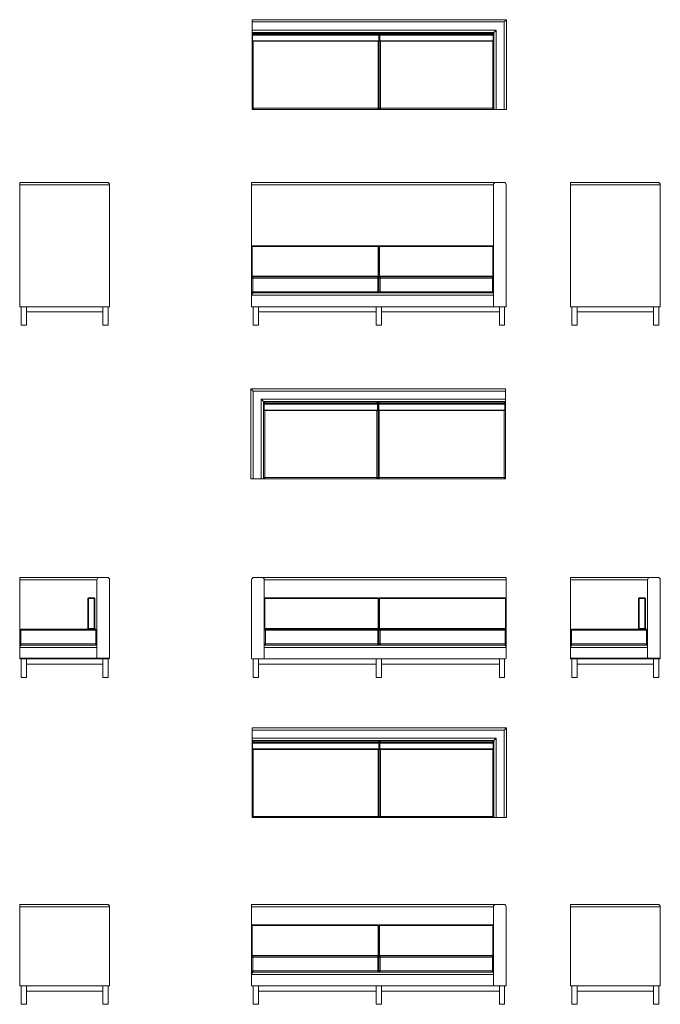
# Model space of a CAD drawing. Header units: millimetres. Extents: x 71 to 61091, y -7 to 19089.
# Tile 6 of 10: x 21767 to 27330, y -7 to 8548. Entities that reach past the tile are written whole.
import ezdxf

# ---------------------------------------------------------------- set-up
doc = ezdxf.new("R2010")
doc.units = ezdxf.units.MM

msp = doc.modelspace()

# ---------------------------------------------------------------- linework, layer by layer
at = {"color": 7, "linetype": 'Continuous', "lineweight": 15}
for p, q in [((23784.7, 8527.8), (23784.7, 8547.8)), ((23784.7, 8547.8), (25994.7, 8547.8)), ((25974.7, 8527.8), (23784.7, 8527.8)), ((23784.7, 8527.8), (23784.7, 8457.8)), ((25974.7, 8527.8), (25994.7, 8547.8)), ((25974.7, 7767.8), (25974.7, 8527.8)), ((25994.7, 8547.8), (25994.7, 7767.8)), ((23784.7, 8457.8), (25904.7, 8457.8)), ((23784.7, 8437.8), (23784.7, 8457.8)), ((23784.7, 8427.8), (23784.7, 8437.8)), ((25884.7, 8437.8), (23784.7, 8437.8)), ((23784.7, 8427.8), (23794.7, 8427.8)), ((23784.7, 8414.8), (23784.7, 8427.8)), ((23784.7, 8364.8), (23784.7, 8414.8)), ((23784.7, 8414.8), (23789.7, 8414.8)), ((23789.7, 8419.8), (24884.7, 8419.8)), ((23789.7, 8419.8), (23789.7, 8414.8)), ((24884.7, 8414.8), (23789.7, 8414.8)), ((23789.7, 8414.8), (23789.7, 8364.8)), ((23794.7, 8427.8), (23794.7, 8437.8)), ((24879.7, 8427.8), (23794.7, 8427.8)), ((24879.7, 8437.8), (24879.7, 8427.8)), ((24879.7, 8427.8), (24889.7, 8427.8)), ((24884.7, 8419.8), (24884.7, 8414.8)), ((24884.7, 8364.8), (24884.7, 8414.8)), ((24889.7, 8414.8), (24884.7, 8414.8)), ((24889.7, 8427.8), (24899.7, 8427.8)), ((24889.7, 8414.8), (24889.7, 8427.8)), ((24894.7, 8414.8), (24889.7, 8414.8)), ((24889.7, 8364.8), (24889.7, 8414.8)), ((24894.7, 8414.8), (24894.7, 8419.8)), ((24894.7, 8419.8), (25879.7, 8419.8)), ((24894.7, 8414.8), (24894.7, 8364.8)), ((25879.7, 8414.8), (24894.7, 8414.8)), ((24899.7, 8437.8), (24899.7, 8427.8)), ((25874.7, 8427.8), (24899.7, 8427.8)), ((25874.7, 8437.8), (25874.7, 8427.8)), ((25874.7, 8427.8), (25884.7, 8427.8)), ((25879.7, 8414.8), (25879.7, 8419.8)), ((25879.7, 8364.8), (25879.7, 8414.8)), ((25879.7, 8414.8), (25884.7, 8414.8)), ((25904.7, 8457.8), (25884.7, 8437.8)), ((25884.7, 7767.8), (25884.7, 8437.8)), ((25904.7, 8457.8), (25904.7, 7767.8)), ((23789.7, 8364.8), (23784.7, 8364.8)), ((23784.7, 7777.8), (23784.7, 8364.8)), ((23789.7, 8364.8), (24884.7, 8364.8)), ((23789.7, 8364.8), (23789.7, 8359.8)), ((24884.7, 8359.8), (23789.7, 8359.8)), ((24884.7, 8364.8), (24889.7, 8364.8)), ((24884.7, 8364.8), (24884.7, 8359.8)), ((24889.7, 8364.8), (24894.7, 8364.8)), ((24889.7, 7777.8), (24889.7, 8364.8)), ((24894.7, 8364.8), (25879.7, 8364.8)), ((24894.7, 8359.8), (24894.7, 8364.8)), ((25879.7, 8359.8), (24894.7, 8359.8)), ((25884.7, 8364.8), (25879.7, 8364.8)), ((25879.7, 8359.8), (25879.7, 8364.8)), ((23784.7, 7777.8), (23794.7, 7777.8)), ((23784.7, 7767.8), (23784.7, 7777.8)), ((23784.7, 7767.8), (23787.6, 7770.7)), ((23794.7, 7767.8), (23784.7, 7767.8)), ((23794.7, 7777.8), (24879.7, 7777.8)), ((23794.7, 7767.8), (23794.7, 7777.8)), ((24879.7, 7767.8), (23794.7, 7767.8)), ((24879.7, 7777.8), (24889.7, 7777.8)), ((24879.7, 7777.8), (24879.7, 7767.8)), ((24899.7, 7767.8), (24879.7, 7767.8)), ((24899.7, 7777.8), (24889.7, 7777.8)), ((24899.7, 7777.8), (25874.7, 7777.8)), ((24899.7, 7777.8), (24899.7, 7767.8)), ((25874.7, 7767.8), (24899.7, 7767.8)), ((25884.7, 7777.8), (25874.7, 7777.8)), ((25874.7, 7777.8), (25874.7, 7767.8)), ((25884.7, 7767.8), (25874.7, 7767.8)), ((25904.7, 7767.8), (25884.7, 7767.8)), ((25904.7, 7767.8), (25974.7, 7767.8)), ((25994.7, 7767.8), (25974.7, 7767.8)), ((21767.4, 7133.5), (22527.4, 7133.5)), ((21767.4, 7113.5), (21767.4, 7133.5)), ((21767.4, 7113.5), (21767.4, 6053.5)), ((22547.4, 7113.5), (21767.4, 7113.5)), ((22547.4, 7113.5), (22547.4, 6053.5)), ((23781.7, 7113.5), (23781.7, 7133.5)), ((23781.7, 7133.5), (25901.7, 7133.5)), ((25881.7, 7113.5), (23781.7, 7113.5)), ((23781.7, 7113.5), (23781.7, 6578.5)), ((25881.7, 7113.5), (25881.7, 6053.5)), ((25901.7, 7133.5), (25971.7, 7133.5)), ((25991.7, 7113.5), (25991.7, 6053.5)), ((26550.3, 7133.5), (27310.3, 7133.5)), ((26550.3, 7113.5), (26550.3, 7133.5)), ((26550.3, 7113.5), (26550.3, 6053.5)), ((27330.3, 7113.5), (26550.3, 7113.5)), ((27330.3, 7113.5), (27330.3, 6053.5)), ((23781.7, 6318.5), (23781.7, 6578.5)), ((23781.7, 6578.5), (23786.7, 6578.5)), ((23786.7, 6583.5), (23786.7, 6578.5)), ((23786.7, 6583.5), (24881.7, 6583.5)), ((23786.7, 6578.5), (23786.7, 6318.5)), ((24881.7, 6578.5), (23786.7, 6578.5)), ((24881.7, 6583.5), (24881.7, 6578.5)), ((24881.7, 6578.5), (24886.7, 6578.5)), ((24881.7, 6318.5), (24881.7, 6578.5)), ((24886.7, 6578.5), (24891.7, 6578.5)), ((24886.7, 6318.5), (24886.7, 6578.5)), ((24891.7, 6578.5), (24891.7, 6583.5)), ((24891.7, 6583.5), (25876.7, 6583.5)), ((25876.7, 6578.5), (24891.7, 6578.5)), ((24891.7, 6578.5), (24891.7, 6318.5)), ((25876.7, 6578.5), (25876.7, 6583.5)), ((25876.7, 6578.5), (25881.7, 6578.5)), ((25876.7, 6318.5), (25876.7, 6578.5)), ((23781.7, 6318.5), (23786.7, 6318.5)), ((23781.7, 6318.5), (23781.7, 6303.5)), ((23791.7, 6303.5), (23781.7, 6303.5)), ((23781.7, 6183.5), (23781.7, 6303.5)), ((23786.7, 6318.5), (24881.7, 6318.5)), ((23786.7, 6318.5), (23786.7, 6313.5)), ((23791.7, 6313.5), (23786.7, 6313.5)), ((23791.7, 6303.5), (23791.7, 6313.5)), ((23791.7, 6313.5), (24876.7, 6313.5)), ((24876.7, 6303.5), (23791.7, 6303.5)), ((23791.7, 6303.5), (23791.7, 6183.5)), ((24881.7, 6313.5), (24876.7, 6313.5)), ((24876.7, 6313.5), (24876.7, 6303.5)), ((24886.7, 6303.5), (24876.7, 6303.5)), ((24876.7, 6183.5), (24876.7, 6303.5)), ((24881.7, 6318.5), (24886.7, 6318.5)), ((24881.7, 6318.5), (24881.7, 6313.5)), ((24886.7, 6318.5), (24891.7, 6318.5)), ((24886.7, 6183.5), (24886.7, 6303.5)), ((24896.7, 6303.5), (24886.7, 6303.5)), ((24891.7, 6318.5), (25876.7, 6318.5)), ((24891.7, 6313.5), (24891.7, 6318.5)), ((24896.7, 6313.5), (24891.7, 6313.5)), ((24896.7, 6313.5), (25871.7, 6313.5)), ((24896.7, 6313.5), (24896.7, 6303.5)), ((24896.7, 6303.5), (24896.7, 6183.5)), ((25871.7, 6303.5), (24896.7, 6303.5)), ((25876.7, 6313.5), (25871.7, 6313.5)), ((25871.7, 6313.5), (25871.7, 6303.5)), ((25871.7, 6183.5), (25871.7, 6303.5)), ((25881.7, 6303.5), (25871.7, 6303.5)), ((25876.7, 6318.5), (25881.7, 6318.5)), ((25876.7, 6313.5), (25876.7, 6318.5)), ((23791.7, 6183.5), (23781.7, 6183.5)), ((23781.7, 6183.5), (23781.7, 6153.5)), ((23791.7, 6173.5), (23791.7, 6183.5)), ((23791.7, 6183.5), (24876.7, 6183.5)), ((24876.7, 6173.5), (23791.7, 6173.5)), ((24886.7, 6183.5), (24876.7, 6183.5)), ((24876.7, 6183.5), (24876.7, 6173.5)), ((24876.7, 6173.5), (24896.7, 6173.5)), ((24896.7, 6183.5), (24886.7, 6183.5)), ((24896.7, 6183.5), (24896.7, 6173.5)), ((24896.7, 6183.5), (25871.7, 6183.5)), ((25871.7, 6173.5), (24896.7, 6173.5)), ((25871.7, 6183.5), (25871.7, 6173.5)), ((25881.7, 6183.5), (25871.7, 6183.5)), ((25871.7, 6173.5), (25881.7, 6173.5)), ((23781.7, 6153.5), (23781.7, 6053.5)), ((25881.7, 6153.5), (23781.7, 6153.5)), ((25881.7, 6153.5), (25881.7, 6053.5)), ((21767.4, 6053.5), (22547.4, 6053.5)), ((21780.4, 6053.5), (21780.4, 5893.5)), ((21825.4, 6008.5), (21825.4, 6053.5)), ((21825.4, 6053.5), (21825.4, 5893.5)), ((22489.4, 6008.5), (21825.4, 6008.5)), ((22489.4, 6008.5), (22489.4, 6053.5)), ((22489.4, 6053.5), (22489.4, 5893.5)), ((22534.4, 6053.5), (22534.4, 5893.5)), ((23781.7, 6053.5), (25881.7, 6053.5)), ((23794.7, 6053.5), (23794.7, 5893.5)), ((23839.7, 6053.5), (23839.7, 6008.5)), ((23839.7, 6053.5), (23839.7, 5893.5)), ((24864.2, 6008.5), (23839.7, 6008.5)), ((24864.2, 6053.5), (24864.2, 6008.5)), ((24864.2, 6053.5), (24864.2, 5893.5)), ((24909.2, 6053.5), (24909.2, 6008.5)), ((24909.2, 6053.5), (24909.2, 5893.5)), ((25933.7, 6008.5), (24909.2, 6008.5)), ((25881.7, 6053.5), (25991.7, 6053.5)), ((25933.7, 6053.5), (25933.7, 6008.5)), ((25933.7, 6053.5), (25933.7, 5893.5)), ((25978.7, 6053.5), (25978.7, 5893.5)), ((26550.3, 6053.5), (27330.3, 6053.5)), ((26563.3, 6053.5), (26563.3, 5893.5)), ((26608.3, 6008.5), (26608.3, 6053.5)), ((26608.3, 6053.5), (26608.3, 5893.5)), ((27272.3, 6008.5), (26608.3, 6008.5)), ((27272.3, 6008.5), (27272.3, 6053.5)), ((27272.3, 6053.5), (27272.3, 5893.5)), ((27317.3, 6053.5), (27317.3, 5893.5)), ((21780.4, 5893.5), (21825.4, 5893.5)), ((22489.4, 5893.5), (22534.4, 5893.5)), ((23794.7, 5893.5), (23839.7, 5893.5)), ((24864.2, 5893.5), (24909.2, 5893.5)), ((25933.7, 5893.5), (25978.7, 5893.5)), ((26563.3, 5893.5), (26608.3, 5893.5)), ((27272.3, 5893.5), (27317.3, 5893.5)), ((23774.7, 4559.7), (23774.7, 5339.7)), ((23774.7, 5339.7), (25984.7, 5339.7)), ((23794.7, 5319.7), (23794.7, 4559.7)), ((25984.7, 5319.7), (23794.7, 5319.7)), ((25984.7, 5339.7), (25984.7, 5319.7)), ((25984.7, 5249.7), (25984.7, 5319.7)), ((23864.7, 5249.7), (25984.7, 5249.7)), ((23864.7, 4559.7), (23864.7, 5249.7)), ((23884.7, 5229.7), (23884.7, 4559.7)), ((25984.7, 5229.7), (23884.7, 5229.7)), ((23884.7, 5219.7), (23894.7, 5219.7)), ((23894.7, 5219.7), (23894.7, 5229.7)), ((24869.7, 5219.7), (23894.7, 5219.7)), ((24869.7, 5219.7), (24869.7, 5229.7)), ((24869.7, 5219.7), (24879.7, 5219.7)), ((24879.7, 5219.7), (24889.7, 5219.7)), ((24879.7, 5206.7), (24879.7, 5219.7)), ((24889.7, 5219.7), (24889.7, 5229.7)), ((25974.7, 5219.7), (24889.7, 5219.7)), ((25974.7, 5219.7), (25974.7, 5229.7)), ((25974.7, 5219.7), (25984.7, 5219.7)), ((25984.7, 5249.7), (25984.7, 5229.7)), ((25984.7, 5229.7), (25984.7, 5219.7)), ((25984.7, 5219.7), (25984.7, 5206.7)), ((23889.7, 5206.7), (23884.7, 5206.7)), ((23884.7, 5156.7), (23889.7, 5156.7)), ((23889.7, 5206.7), (23889.7, 5211.7)), ((23889.7, 5211.7), (24874.7, 5211.7)), ((23889.7, 5206.7), (23889.7, 5156.7)), ((24874.7, 5206.7), (23889.7, 5206.7)), ((23889.7, 5156.7), (24874.7, 5156.7)), ((23889.7, 5151.7), (23889.7, 5156.7)), ((24874.7, 5151.7), (23889.7, 5151.7)), ((24874.7, 5206.7), (24874.7, 5211.7)), ((24874.7, 5156.7), (24874.7, 5206.7)), ((24874.7, 5206.7), (24879.7, 5206.7)), ((24879.7, 5156.7), (24874.7, 5156.7)), ((24874.7, 5151.7), (24874.7, 5156.7)), ((24879.7, 5206.7), (24884.7, 5206.7)), ((24879.7, 5156.7), (24879.7, 5206.7)), ((24884.7, 5156.7), (24879.7, 5156.7)), ((24879.7, 4569.7), (24879.7, 5156.7)), ((24884.7, 5206.7), (24884.7, 5211.7)), ((24884.7, 5211.7), (25979.7, 5211.7)), ((24884.7, 5206.7), (24884.7, 5156.7)), ((25979.7, 5206.7), (24884.7, 5206.7)), ((24884.7, 5156.7), (25979.7, 5156.7)), ((24884.7, 5151.7), (24884.7, 5156.7)), ((25979.7, 5151.7), (24884.7, 5151.7)), ((25979.7, 5206.7), (25979.7, 5211.7)), ((25979.7, 5206.7), (25984.7, 5206.7)), ((25979.7, 5156.7), (25979.7, 5206.7)), ((25984.7, 5156.7), (25979.7, 5156.7)), ((25979.7, 5151.7), (25979.7, 5156.7)), ((25984.7, 5206.7), (25984.7, 5156.7)), ((25984.7, 5156.7), (25984.7, 4569.7)), ((23794.7, 4559.7), (23774.7, 4559.7)), ((23794.7, 4559.7), (23864.7, 4559.7)), ((23884.7, 4559.7), (23864.7, 4559.7)), ((23894.7, 4569.7), (23884.7, 4569.7)), ((23894.7, 4559.7), (23884.7, 4559.7)), ((23894.7, 4569.7), (24869.7, 4569.7)), ((23894.7, 4559.7), (23894.7, 4569.7)), ((24869.7, 4559.7), (23894.7, 4559.7)), ((24879.7, 4569.7), (24869.7, 4569.7)), ((24869.7, 4559.7), (24869.7, 4569.7)), ((24889.7, 4559.7), (24869.7, 4559.7)), ((24889.7, 4569.7), (24879.7, 4569.7)), ((24889.7, 4569.7), (25974.7, 4569.7)), ((24889.7, 4559.7), (24889.7, 4569.7)), ((25974.7, 4559.7), (24889.7, 4559.7)), ((25984.7, 4569.7), (25974.7, 4569.7)), ((25974.7, 4559.7), (25974.7, 4569.7)), ((25984.7, 4559.7), (25974.7, 4559.7)), ((25984.7, 4569.7), (25984.7, 4559.7)), ((21767.4, 3681.8), (21767.4, 3701.8)), ((21767.4, 3701.8), (22457.4, 3701.8)), ((21767.4, 3681.8), (21767.4, 3243.8)), ((22437.4, 3681.8), (21767.4, 3681.8)), ((22437.4, 3681.8), (22437.4, 2999.8)), ((22457.4, 3701.8), (22527.4, 3701.8)), ((22547.4, 3681.8), (22547.4, 2999.8)), ((23781.7, 3681.8), (23781.7, 2999.8)), ((23801.7, 3701.8), (23871.7, 3701.8)), ((23871.7, 3701.8), (25991.7, 3701.8)), ((23891.7, 3681.8), (23891.7, 2993.8)), ((25991.7, 3681.8), (23891.7, 3681.8)), ((25991.7, 3701.8), (25991.7, 3681.8)), ((25991.7, 3681.8), (25991.7, 3518.8)), ((26550.2, 3681.8), (26550.2, 3701.8)), ((26550.2, 3701.8), (27240.2, 3701.8)), ((26550.2, 3681.8), (26550.2, 3243.8)), ((27220.2, 3681.8), (26550.2, 3681.8)), ((27220.2, 3681.8), (27220.2, 2999.8)), ((27240.2, 3701.8), (27310.2, 3701.8)), ((27330.2, 3681.8), (27330.2, 2999.8)), ((22364.4, 3518.8), (22359.4, 3518.8)), ((22359.4, 3258.8), (22359.4, 3518.8)), ((22364.4, 3523.8), (22414.4, 3523.8)), ((22364.4, 3518.8), (22364.4, 3523.8)), ((22414.4, 3518.8), (22364.4, 3518.8)), ((22364.4, 3518.8), (22364.4, 3258.8)), ((22414.4, 3523.8), (22414.4, 3518.8)), ((22414.4, 3258.8), (22414.4, 3518.8)), ((22419.4, 3518.8), (22414.4, 3518.8)), ((22419.4, 3518.8), (22419.4, 3258.8)), ((23891.7, 3518.8), (23896.7, 3518.8)), ((23896.7, 3518.8), (23896.7, 3523.8)), ((23896.7, 3523.8), (24881.7, 3523.8)), ((23896.7, 3518.8), (23896.7, 3258.8)), ((24881.7, 3518.8), (23896.7, 3518.8)), ((24881.7, 3518.8), (24881.7, 3523.8)), ((24881.7, 3258.8), (24881.7, 3518.8)), ((24881.7, 3518.8), (24886.7, 3518.8)), ((24891.7, 3518.8), (24886.7, 3518.8)), ((24886.7, 3258.8), (24886.7, 3518.8)), ((24891.7, 3518.8), (24891.7, 3523.8)), ((24891.7, 3523.8), (25986.7, 3523.8)), ((25986.7, 3518.8), (24891.7, 3518.8)), ((24891.7, 3518.8), (24891.7, 3258.8)), ((25986.7, 3518.8), (25986.7, 3523.8)), ((25991.7, 3518.8), (25986.7, 3518.8)), ((25986.7, 3258.8), (25986.7, 3518.8)), ((25991.7, 3518.8), (25991.7, 3258.8)), ((27147.2, 3518.8), (27142.2, 3518.8)), ((27142.2, 3258.8), (27142.2, 3518.8)), ((27147.2, 3523.8), (27197.2, 3523.8)), ((27147.2, 3518.8), (27147.2, 3523.8)), ((27197.2, 3518.8), (27147.2, 3518.8)), ((27147.2, 3518.8), (27147.2, 3258.8)), ((27197.2, 3523.8), (27197.2, 3518.8)), ((27197.2, 3258.8), (27197.2, 3518.8)), ((27202.2, 3518.8), (27197.2, 3518.8)), ((27202.2, 3518.8), (27202.2, 3258.8)), ((21777.4, 3243.8), (21777.4, 3253.8)), ((21777.4, 3253.8), (22364.4, 3253.8)), ((22364.4, 3258.8), (22359.4, 3258.8)), ((22364.4, 3253.8), (22364.4, 3258.8)), ((22364.4, 3258.8), (22414.4, 3258.8)), ((22414.4, 3253.8), (22364.4, 3253.8)), ((22414.4, 3258.8), (22414.4, 3253.8)), ((22419.4, 3258.8), (22414.4, 3258.8)), ((22414.4, 3253.8), (22427.4, 3253.8)), ((22427.4, 3253.8), (22427.4, 3243.8)), ((23891.7, 3258.8), (23896.7, 3258.8)), ((23896.7, 3258.8), (24881.7, 3258.8)), ((23896.7, 3253.8), (23896.7, 3258.8)), ((23901.7, 3253.8), (23896.7, 3253.8)), ((23901.7, 3243.8), (23901.7, 3253.8)), ((23901.7, 3253.8), (24876.7, 3253.8)), ((24881.7, 3253.8), (24876.7, 3253.8)), ((24876.7, 3243.8), (24876.7, 3253.8)), ((24881.7, 3258.8), (24886.7, 3258.8)), ((24881.7, 3253.8), (24881.7, 3258.8)), ((24891.7, 3258.8), (24886.7, 3258.8)), ((24891.7, 3258.8), (25986.7, 3258.8)), ((24891.7, 3253.8), (24891.7, 3258.8)), ((24896.7, 3253.8), (24891.7, 3253.8)), ((24896.7, 3243.8), (24896.7, 3253.8)), ((24896.7, 3253.8), (25981.7, 3253.8)), ((25986.7, 3253.8), (25981.7, 3253.8)), ((25981.7, 3243.8), (25981.7, 3253.8)), ((25991.7, 3258.8), (25986.7, 3258.8)), ((25986.7, 3253.8), (25986.7, 3258.8)), ((25991.7, 3258.8), (25991.7, 3243.8)), ((26560.2, 3243.8), (26560.2, 3253.8)), ((26560.2, 3253.8), (27147.2, 3253.8)), ((27147.2, 3258.8), (27142.2, 3258.8)), ((27147.2, 3253.8), (27147.2, 3258.8)), ((27147.2, 3258.8), (27197.2, 3258.8)), ((27197.2, 3253.8), (27147.2, 3253.8)), ((27202.2, 3258.8), (27197.2, 3258.8)), ((27197.2, 3258.8), (27197.2, 3253.8)), ((27197.2, 3253.8), (27210.2, 3253.8)), ((27210.2, 3253.8), (27210.2, 3243.8)), ((21767.4, 3123.8), (21767.4, 3243.8)), ((21777.4, 3243.8), (21767.4, 3243.8)), ((21777.4, 3243.8), (21777.4, 3123.8)), ((22427.4, 3243.8), (21777.4, 3243.8)), ((22437.4, 3243.8), (22427.4, 3243.8)), ((22427.4, 3123.8), (22427.4, 3243.8)), ((23901.7, 3243.8), (23891.7, 3243.8)), ((24876.7, 3243.8), (23901.7, 3243.8)), ((23901.7, 3243.8), (23901.7, 3123.8)), ((24886.7, 3243.8), (24876.7, 3243.8)), ((24876.7, 3123.8), (24876.7, 3243.8)), ((24886.7, 3123.8), (24886.7, 3243.8)), ((24896.7, 3243.8), (24886.7, 3243.8)), ((25981.7, 3243.8), (24896.7, 3243.8)), ((24896.7, 3243.8), (24896.7, 3123.8)), ((25981.7, 3123.8), (25981.7, 3243.8)), ((25991.7, 3243.8), (25981.7, 3243.8)), ((25991.7, 3243.8), (25991.7, 3123.8)), ((26550.2, 3123.8), (26550.2, 3243.8)), ((26560.2, 3243.8), (26550.2, 3243.8)), ((26560.2, 3243.8), (26560.2, 3123.8)), ((27210.2, 3243.8), (26560.2, 3243.8)), ((27210.2, 3123.8), (27210.2, 3243.8)), ((27220.2, 3243.8), (27210.2, 3243.8)), ((21777.4, 3123.8), (21767.4, 3123.8)), ((21767.4, 3123.8), (21767.4, 3093.8)), ((22437.4, 3093.8), (21767.4, 3093.8)), ((21767.4, 3093.8), (21767.4, 2999.8)), ((21777.4, 3123.8), (22427.4, 3123.8)), ((21777.4, 3113.8), (21777.4, 3123.8)), ((22427.4, 3113.8), (21777.4, 3113.8)), ((22437.4, 3123.8), (22427.4, 3123.8)), ((22427.4, 3123.8), (22427.4, 3113.8)), ((22427.4, 3113.8), (22437.4, 3113.8)), ((22437.4, 3093.8), (22437.4, 2999.8)), ((23901.7, 3123.8), (23891.7, 3123.8)), ((23891.7, 3113.8), (23901.7, 3113.8)), ((25991.7, 3093.8), (23891.7, 3093.8)), ((23891.7, 3093.8), (23891.7, 2993.8)), ((23901.7, 3113.8), (23901.7, 3123.8)), ((23901.7, 3123.8), (24876.7, 3123.8)), ((24876.7, 3113.8), (23901.7, 3113.8)), ((24876.7, 3113.8), (24876.7, 3123.8)), ((24886.7, 3123.8), (24876.7, 3123.8)), ((24876.7, 3113.8), (24896.7, 3113.8)), ((24896.7, 3123.8), (24886.7, 3123.8)), ((24896.7, 3113.8), (24896.7, 3123.8)), ((24896.7, 3123.8), (25981.7, 3123.8)), ((25981.7, 3113.8), (24896.7, 3113.8)), ((25981.7, 3113.8), (25981.7, 3123.8)), ((25991.7, 3123.8), (25981.7, 3123.8)), ((25991.7, 3123.8), (25991.7, 3093.8)), ((25991.7, 3093.8), (25991.7, 2999.8)), ((26560.2, 3123.8), (26550.2, 3123.8)), ((26550.2, 3123.8), (26550.2, 3093.8)), ((27220.2, 3093.8), (26550.2, 3093.8)), ((26550.2, 3093.8), (26550.2, 2999.8)), ((26560.2, 3123.8), (27210.2, 3123.8)), ((26560.2, 3113.8), (26560.2, 3123.8)), ((27210.2, 3113.8), (26560.2, 3113.8)), ((27220.2, 3123.8), (27210.2, 3123.8)), ((27210.2, 3123.8), (27210.2, 3113.8)), ((27210.2, 3113.8), (27220.2, 3113.8)), ((27220.2, 3093.8), (27220.2, 2999.8)), ((21767.4, 2999.8), (22437.4, 2999.8)), ((21767.4, 2993.8), (21767.4, 2999.8)), ((22437.4, 2999.8), (22437.4, 2993.8)), ((22437.4, 2999.8), (22547.4, 2999.8)), ((26550.2, 2999.8), (27220.2, 2999.8)), ((26550.2, 2993.8), (26550.2, 2999.8)), ((27220.2, 2999.8), (27220.2, 2993.8)), ((27220.2, 2999.8), (27330.2, 2999.8)), ((22437.4, 2993.8), (21767.4, 2993.8)), ((21780.4, 2993.8), (21780.4, 2833.8)), ((21825.4, 2948.8), (21825.4, 2993.8)), ((21825.4, 2993.8), (21825.4, 2833.8)), ((22489.4, 2948.8), (21825.4, 2948.8)), ((22541.4, 2993.8), (22437.4, 2993.8)), ((22489.4, 2948.8), (22489.4, 2993.8)), ((22489.4, 2993.8), (22489.4, 2833.8)), ((22534.4, 2993.8), (22534.4, 2833.8)), ((23787.7, 2993.8), (23891.7, 2993.8)), ((23794.7, 2993.8), (23794.7, 2833.8)), ((23839.7, 2993.8), (23839.7, 2948.8)), ((23839.7, 2993.8), (23839.7, 2833.8)), ((24864.2, 2948.8), (23839.7, 2948.8)), ((23891.7, 2993.8), (25985.7, 2993.8)), ((24864.2, 2993.8), (24864.2, 2948.8)), ((24864.2, 2993.8), (24864.2, 2833.8)), ((24909.2, 2993.8), (24909.2, 2948.8)), ((24909.2, 2993.8), (24909.2, 2833.8)), ((25933.7, 2948.8), (24909.2, 2948.8)), ((25933.7, 2993.8), (25933.7, 2948.8)), ((25933.7, 2993.8), (25933.7, 2833.8)), ((25978.7, 2993.8), (25978.7, 2833.8)), ((27220.2, 2993.8), (26550.2, 2993.8)), ((26563.2, 2993.8), (26563.2, 2833.8)), ((26608.2, 2948.8), (26608.2, 2993.8)), ((26608.2, 2993.8), (26608.2, 2833.8)), ((27272.2, 2948.8), (26608.2, 2948.8)), ((27324.2, 2993.8), (27220.2, 2993.8)), ((27272.2, 2948.8), (27272.2, 2993.8)), ((27272.2, 2993.8), (27272.2, 2833.8)), ((27317.2, 2993.8), (27317.2, 2833.8)), ((21780.4, 2833.8), (21825.4, 2833.8)), ((22489.4, 2833.8), (22534.4, 2833.8)), ((23794.7, 2833.8), (23839.7, 2833.8)), ((24864.2, 2833.8), (24909.2, 2833.8)), ((25933.7, 2833.8), (25978.7, 2833.8)), ((26563.2, 2833.8), (26608.2, 2833.8)), ((27272.2, 2833.8), (27317.2, 2833.8)), ((23784.7, 2375.1), (23784.7, 2395.1)), ((23784.7, 2395.1), (25994.7, 2395.1)), ((25974.7, 2375.1), (23784.7, 2375.1)), ((23784.7, 2375.1), (23784.7, 2305.1)), ((25974.7, 1615.1), (25974.7, 2375.1)), ((25994.7, 2395.1), (25994.7, 1615.1)), ((23784.7, 2305.1), (25904.7, 2305.1)), ((23784.7, 2285.1), (23784.7, 2305.1)), ((23784.7, 2275.1), (23784.7, 2285.1)), ((25884.7, 2285.1), (23784.7, 2285.1)), ((23784.7, 2275.1), (23794.7, 2275.1)), ((23784.7, 2262.1), (23784.7, 2275.1)), ((23784.7, 2212.1), (23784.7, 2262.1)), ((23784.7, 2262.1), (23789.7, 2262.1)), ((23789.7, 2267.1), (24884.7, 2267.1)), ((23789.7, 2267.1), (23789.7, 2262.1)), ((24884.7, 2262.1), (23789.7, 2262.1)), ((23789.7, 2262.1), (23789.7, 2212.1)), ((23794.7, 2275.1), (23794.7, 2285.1)), ((24879.7, 2275.1), (23794.7, 2275.1)), ((24879.7, 2285.1), (24879.7, 2275.1)), ((24879.7, 2275.1), (24889.7, 2275.1)), ((24884.7, 2267.1), (24884.7, 2262.1)), ((24884.7, 2212.1), (24884.7, 2262.1)), ((24889.7, 2262.1), (24884.7, 2262.1)), ((24889.7, 2275.1), (24899.7, 2275.1)), ((24889.7, 2262.1), (24889.7, 2275.1)), ((24894.7, 2262.1), (24889.7, 2262.1)), ((24889.7, 2212.1), (24889.7, 2262.1)), ((24894.7, 2262.1), (24894.7, 2267.1)), ((24894.7, 2267.1), (25879.7, 2267.1)), ((24894.7, 2262.1), (24894.7, 2212.1)), ((25879.7, 2262.1), (24894.7, 2262.1)), ((24899.7, 2285.1), (24899.7, 2275.1)), ((25874.7, 2275.1), (24899.7, 2275.1)), ((25874.7, 2285.1), (25874.7, 2275.1)), ((25874.7, 2275.1), (25884.7, 2275.1)), ((25879.7, 2262.1), (25879.7, 2267.1)), ((25879.7, 2212.1), (25879.7, 2262.1)), ((25879.7, 2262.1), (25884.7, 2262.1)), ((25884.7, 1615.1), (25884.7, 2285.1)), ((25904.7, 2305.1), (25904.7, 1615.1)), ((23789.7, 2212.1), (23784.7, 2212.1)), ((23784.7, 1625.1), (23784.7, 2212.1)), ((23789.7, 2212.1), (24884.7, 2212.1)), ((23789.7, 2212.1), (23789.7, 2207.1)), ((24884.7, 2207.1), (23789.7, 2207.1)), ((24884.7, 2212.1), (24889.7, 2212.1)), ((24884.7, 2212.1), (24884.7, 2207.1)), ((24889.7, 2212.1), (24894.7, 2212.1)), ((24889.7, 1625.1), (24889.7, 2212.1)), ((24894.7, 2212.1), (25879.7, 2212.1)), ((24894.7, 2207.1), (24894.7, 2212.1)), ((25879.7, 2207.1), (24894.7, 2207.1)), ((25884.7, 2212.1), (25879.7, 2212.1)), ((25879.7, 2207.1), (25879.7, 2212.1)), ((23784.7, 1625.1), (23794.7, 1625.1)), ((23784.7, 1615.1), (23784.7, 1625.1)), ((23794.7, 1615.1), (23784.7, 1615.1)), ((23794.7, 1625.1), (24879.7, 1625.1)), ((23794.7, 1615.1), (23794.7, 1625.1)), ((24879.7, 1615.1), (23794.7, 1615.1)), ((24879.7, 1625.1), (24889.7, 1625.1)), ((24879.7, 1625.1), (24879.7, 1615.1)), ((24899.7, 1615.1), (24879.7, 1615.1)), ((24899.7, 1625.1), (24889.7, 1625.1)), ((24899.7, 1625.1), (25874.7, 1625.1)), ((24899.7, 1625.1), (24899.7, 1615.1)), ((25874.7, 1615.1), (24899.7, 1615.1)), ((25884.7, 1625.1), (25874.7, 1625.1)), ((25874.7, 1625.1), (25874.7, 1615.1)), ((25884.7, 1615.1), (25874.7, 1615.1)), ((25904.7, 1615.1), (25884.7, 1615.1)), ((25904.7, 1615.1), (25974.7, 1615.1)), ((25994.7, 1615.1), (25974.7, 1615.1)), ((21767.4, 861.3), (22527.4, 861.3)), ((21767.4, 841.3), (21767.4, 861.3)), ((23781.7, 841.3), (23781.7, 861.3)), ((23781.7, 861.3), (25901.7, 861.3)), ((25901.7, 861.3), (25971.7, 861.3)), ((26550.2, 861.3), (27310.2, 861.3)), ((26550.2, 841.3), (26550.2, 861.3)), ((21767.4, 841.3), (21767.4, 153.3)), ((22547.4, 841.3), (21767.4, 841.3)), ((22547.4, 841.3), (22547.4, 153.3)), ((25881.7, 841.3), (23781.7, 841.3)), ((23781.7, 841.3), (23781.7, 678.3)), ((25881.7, 841.3), (25881.7, 153.3)), ((25991.7, 841.3), (25991.7, 153.3)), ((26550.2, 841.3), (26550.2, 153.3)), ((27330.2, 841.3), (26550.2, 841.3)), ((27330.2, 841.3), (27330.2, 153.3)), ((23781.7, 678.3), (23786.7, 678.3)), ((23781.7, 418.3), (23781.7, 678.3)), ((23786.7, 683.3), (23786.7, 678.3)), ((23786.7, 683.3), (24881.7, 683.3)), ((23786.7, 678.3), (23786.7, 418.3)), ((24881.7, 678.3), (23786.7, 678.3)), ((24881.7, 683.3), (24881.7, 678.3)), ((24881.7, 418.3), (24881.7, 678.3)), ((24881.7, 678.3), (24886.7, 678.3)), ((24886.7, 678.3), (24891.7, 678.3)), ((24886.7, 418.3), (24886.7, 678.3)), ((24891.7, 678.3), (24891.7, 683.3)), ((24891.7, 683.3), (25876.7, 683.3)), ((24891.7, 678.3), (24891.7, 418.3)), ((25876.7, 678.3), (24891.7, 678.3)), ((25876.7, 678.3), (25876.7, 683.3)), ((25876.7, 678.3), (25881.7, 678.3)), ((25876.7, 418.3), (25876.7, 678.3)), ((23781.7, 418.3), (23786.7, 418.3)), ((23781.7, 418.3), (23781.7, 403.3)), ((23791.7, 403.3), (23781.7, 403.3)), ((23781.7, 283.3), (23781.7, 403.3)), ((23786.7, 418.3), (24881.7, 418.3)), ((23786.7, 418.3), (23786.7, 413.3)), ((23791.7, 413.3), (23786.7, 413.3)), ((23791.7, 403.3), (23791.7, 413.3)), ((23791.7, 413.3), (24876.7, 413.3)), ((24876.7, 403.3), (23791.7, 403.3)), ((23791.7, 403.3), (23791.7, 283.3)), ((24881.7, 413.3), (24876.7, 413.3)), ((24876.7, 413.3), (24876.7, 403.3)), ((24886.7, 403.3), (24876.7, 403.3)), ((24876.7, 283.3), (24876.7, 403.3)), ((24881.7, 418.3), (24886.7, 418.3)), ((24881.7, 418.3), (24881.7, 413.3)), ((24886.7, 418.3), (24891.7, 418.3)), ((24886.7, 283.3), (24886.7, 403.3)), ((24896.7, 403.3), (24886.7, 403.3)), ((24891.7, 418.3), (25876.7, 418.3)), ((24891.7, 413.3), (24891.7, 418.3)), ((24896.7, 413.3), (24891.7, 413.3)), ((24896.7, 413.3), (25871.7, 413.3)), ((24896.7, 413.3), (24896.7, 403.3)), ((24896.7, 403.3), (24896.7, 283.3)), ((25871.7, 403.3), (24896.7, 403.3)), ((25876.7, 413.3), (25871.7, 413.3)), ((25871.7, 413.3), (25871.7, 403.3)), ((25871.7, 283.3), (25871.7, 403.3)), ((25881.7, 403.3), (25871.7, 403.3)), ((25876.7, 418.3), (25881.7, 418.3)), ((25876.7, 413.3), (25876.7, 418.3)), ((23791.7, 283.3), (23781.7, 283.3)), ((23781.7, 283.3), (23781.7, 253.3)), ((23791.7, 273.3), (23791.7, 283.3)), ((23791.7, 283.3), (24876.7, 283.3)), ((24876.7, 273.3), (23791.7, 273.3)), ((24886.7, 283.3), (24876.7, 283.3)), ((24876.7, 283.3), (24876.7, 273.3)), ((24876.7, 273.3), (24896.7, 273.3)), ((24896.7, 283.3), (24886.7, 283.3)), ((24896.7, 283.3), (24896.7, 273.3)), ((24896.7, 283.3), (25871.7, 283.3)), ((25871.7, 273.3), (24896.7, 273.3)), ((25871.7, 283.3), (25871.7, 273.3)), ((25881.7, 283.3), (25871.7, 283.3)), ((25871.7, 273.3), (25881.7, 273.3)), ((25881.7, 253.3), (23781.7, 253.3)), ((23781.7, 253.3), (23781.7, 153.3)), ((25881.7, 253.3), (25881.7, 153.3)), ((21767.4, 153.3), (22547.4, 153.3)), ((21780.4, 153.3), (21780.4, -6.7)), ((21825.4, 108.3), (21825.4, 153.3)), ((21825.4, 153.3), (21825.4, -6.7)), ((22489.4, 108.3), (21825.4, 108.3)), ((22489.4, 108.3), (22489.4, 153.3)), ((22489.4, 153.3), (22489.4, -6.7)), ((22534.4, 153.3), (22534.4, -6.7)), ((23781.7, 153.3), (25881.7, 153.3)), ((23794.7, 153.3), (23794.7, -6.7)), ((23839.7, 153.3), (23839.7, 108.3)), ((23839.7, 153.3), (23839.7, -6.7)), ((24864.2, 108.3), (23839.7, 108.3)), ((24864.2, 153.3), (24864.2, 108.3)), ((24864.2, 153.3), (24864.2, -6.7)), ((24909.2, 153.3), (24909.2, 108.3)), ((24909.2, 153.3), (24909.2, -6.7)), ((25933.7, 108.3), (24909.2, 108.3)), ((25881.7, 153.3), (25991.7, 153.3)), ((25933.7, 153.3), (25933.7, 108.3)), ((25933.7, 153.3), (25933.7, -6.7)), ((25978.7, 153.3), (25978.7, -6.7)), ((26550.2, 153.3), (27330.2, 153.3)), ((26563.2, 153.3), (26563.2, -6.7)), ((26608.2, 108.3), (26608.2, 153.3)), ((26608.2, 153.3), (26608.2, -6.7)), ((27272.2, 108.3), (26608.2, 108.3)), ((27272.2, 108.3), (27272.2, 153.3)), ((27272.2, 153.3), (27272.2, -6.7)), ((27317.2, 153.3), (27317.2, -6.7)), ((21780.4, -6.7), (21825.4, -6.7)), ((22489.4, -6.7), (22534.4, -6.7)), ((23794.7, -6.7), (23839.7, -6.7)), ((24864.2, -6.7), (24909.2, -6.7)), ((25933.7, -6.7), (25978.7, -6.7)), ((26563.2, -6.7), (26608.2, -6.7)), ((27272.2, -6.7), (27317.2, -6.7))]:
    msp.add_line(p, q, dxfattribs=at)
at = {"color": 8, "linetype": 'Continuous', "lineweight": 15}
for p, q in [((23794.7, 8427.8), (23794.7, 8419.8)), ((24879.7, 8419.8), (24879.7, 8427.8)), ((24899.7, 8427.8), (24899.7, 8419.8)), ((25874.7, 8419.8), (25874.7, 8427.8)), ((23794.7, 8359.8), (23794.7, 7777.8)), ((24879.7, 7777.8), (24879.7, 8359.8)), ((24899.7, 8359.8), (24899.7, 7777.8)), ((25874.7, 7777.8), (25874.7, 8359.8)), ((23894.7, 5219.7), (23894.7, 5211.7)), ((24869.7, 5211.7), (24869.7, 5219.7)), ((24889.7, 5219.7), (24889.7, 5211.7)), ((25974.7, 5211.7), (25974.7, 5219.7)), ((23894.7, 5151.7), (23894.7, 4569.7)), ((24869.7, 4569.7), (24869.7, 5151.7)), ((24889.7, 5151.7), (24889.7, 4569.7)), ((25974.7, 4569.7), (25974.7, 5151.7)), ((23794.7, 2275.1), (23794.7, 2267.1)), ((24879.7, 2267.1), (24879.7, 2275.1)), ((24899.7, 2275.1), (24899.7, 2267.1)), ((25874.7, 2267.1), (25874.7, 2275.1)), ((23794.7, 2207.1), (23794.7, 1625.1)), ((24879.7, 1625.1), (24879.7, 2207.1)), ((24899.7, 2207.1), (24899.7, 1625.1)), ((25874.7, 1625.1), (25874.7, 2207.1))]:
    msp.add_line(p, q, dxfattribs=at)
at = {"color": 7, "linetype": 'Continuous', "lineweight": 15, "flags": 128}
for points in [[(23774.7, 5339.7), (23774.8, 5339.6), (23775.2, 5339.2), (23775.8, 5338.6), (23776.6, 5337.7), (23777.7, 5336.6), (23779, 5335.3), (23780.5, 5333.8), (23782.2, 5332.2), (23784, 5330.3), (23786, 5328.4), (23788.1, 5326.3), (23790.2, 5324.1), (23792.4, 5321.9), (23794.7, 5319.7)], [(23884.7, 5229.7), (23884.5, 5229.8), (23884.2, 5230.2), (23883.5, 5230.8), (23882.7, 5231.7), (23881.6, 5232.8), (23880.3, 5234.1), (23878.8, 5235.6), (23877.1, 5237.2), (23875.3, 5239.1), (23873.3, 5241), (23871.3, 5243.1), (23869.1, 5245.2), (23866.9, 5247.5), (23864.7, 5249.7)], [(25984.7, 4559.7), (25984.5, 4559.8), (25984.2, 4560.2), (25983.5, 4560.8), (25982.7, 4561.7), (25981.7, 4562.6)], [(25974.7, 2375.1), (25976.9, 2377.4), (25979.1, 2379.6), (25981.3, 2381.8), (25983.3, 2383.8), (25985.3, 2385.8), (25987.1, 2387.6), (25988.8, 2389.3), (25990.3, 2390.8), (25991.6, 2392.1), (25992.7, 2393.2), (25993.5, 2394), (25994.2, 2394.6), (25994.5, 2395), (25994.7, 2395.1)], [(25904.7, 2305.1), (25902.4, 2302.9), (25900.2, 2300.7), (25898.1, 2298.5), (25896, 2296.5), (25894, 2294.5), (25892.2, 2292.7), (25890.5, 2291), (25889, 2289.5), (25887.7, 2288.2), (25886.6, 2287.1), (25885.8, 2286.3), (25885.2, 2285.7), (25884.8, 2285.3), (25884.7, 2285.1)], [(23784.7, 1615.1), (23784.8, 1615.3), (23785.2, 1615.7), (23785.8, 1616.3), (23786.6, 1617.1), (23787.6, 1618.1)]]:
    msp.add_lwpolyline(points, dxfattribs=at)
at = {"color": 7, "linetype": 'Continuous', "lineweight": 15}
for centre, radius, start, end in [((23794.7, 8427.8), 10, 90, 180), ((23789.7, 8414.8), 5, 90, 180), ((24879.7, 8427.8), 10, 0, 90), ((24884.7, 8414.8), 5, 0, 90), ((24899.7, 8427.8), 10, 90, 180), ((24894.7, 8414.8), 5, 90, 180), ((25874.7, 8427.8), 10, 0, 90), ((25879.7, 8414.8), 5, 0, 90), ((23789.7, 8364.8), 5, 180, 270), ((24884.7, 8364.8), 5, 270, 0), ((24894.7, 8364.8), 5, 180, 270), ((25879.7, 8364.8), 5, 270, 0), ((23794.7, 7777.8), 10, 180, 270), ((24879.7, 7777.8), 10, 270, 0), ((24899.7, 7777.8), 10, 180, 270), ((25874.7, 7777.8), 10, 270, 0), ((22527.4, 7113.5), 20, 0, 90), ((25901.7, 7113.5), 20, 90, 180), ((25971.7, 7113.5), 20, 0, 90), ((27310.3, 7113.5), 20, 0, 90), ((23786.7, 6578.5), 5, 90, 180), ((24881.7, 6578.5), 5, 0, 90), ((24891.7, 6578.5), 5, 90, 180), ((25876.7, 6578.5), 5, 0, 90), ((23786.7, 6318.5), 5, 180, 270), ((23791.7, 6303.5), 10, 90, 180), ((24876.7, 6303.5), 10, 0, 90), ((24881.7, 6318.5), 5, 270, 0), ((24891.7, 6318.5), 5, 180, 270), ((24896.7, 6303.5), 10, 90, 180), ((25871.7, 6303.5), 10, 0, 90), ((25876.7, 6318.5), 5, 270, 0), ((23791.7, 6183.5), 10, 180, 270), ((23801.7, 6153.5), 20, 90, 180), ((24876.7, 6183.5), 10, 270, 0), ((24896.7, 6183.5), 10, 180, 270), ((25871.7, 6183.5), 10, 270, 0), ((23894.7, 5219.7), 10, 90, 180), ((24869.7, 5219.7), 10, 0, 90), ((24889.7, 5219.7), 10, 90, 180), ((25974.7, 5219.7), 10, 0, 90), ((23889.7, 5206.7), 5, 90, 180), ((23889.7, 5156.7), 5, 180, 270), ((24874.7, 5206.7), 5, 0, 90), ((24874.7, 5156.7), 5, 270, 0), ((24884.7, 5206.7), 5, 90, 180), ((24884.7, 5156.7), 5, 180, 270), ((25979.7, 5206.7), 5, 0, 90), ((25979.7, 5156.7), 5, 270, 0), ((23894.7, 4569.7), 10, 180, 270), ((24869.7, 4569.7), 10, 270, 0), ((24889.7, 4569.7), 10, 180, 270), ((25974.7, 4569.7), 10, 270, 0), ((22457.4, 3681.8), 20, 90, 180), ((22527.4, 3681.8), 20, 0, 90), ((23801.7, 3681.8), 20, 90, 180), ((23871.7, 3681.8), 20, 0, 90), ((27240.2, 3681.8), 20, 90, 180), ((27310.2, 3681.8), 20, 0, 90), ((22364.4, 3518.8), 5, 90, 180), ((22414.4, 3518.8), 5, 0, 90), ((23896.7, 3518.8), 5, 90, 180), ((24881.7, 3518.8), 5, 0, 90), ((24891.7, 3518.8), 5, 90, 180), ((25986.7, 3518.8), 5, 0, 90), ((27147.2, 3518.8), 5, 90, 180), ((27197.2, 3518.8), 5, 0, 90), ((21777.4, 3243.8), 10, 90, 180), ((22364.4, 3258.8), 5, 180, 270), ((22414.4, 3258.8), 5, 270, 0), ((22427.4, 3243.8), 10, 0, 90), ((23896.7, 3258.8), 5, 180, 270), ((23901.7, 3243.8), 10, 90, 180), ((24876.7, 3243.8), 10, 0, 90), ((24881.7, 3258.8), 5, 270, 0), ((24891.7, 3258.8), 5, 180, 270), ((24896.7, 3243.8), 10, 90, 180), ((25981.7, 3243.8), 10, 0, 90), ((25986.7, 3258.8), 5, 270, 0), ((26560.2, 3243.8), 10, 90, 180), ((27147.2, 3258.8), 5, 180, 270), ((27197.2, 3258.8), 5, 270, 0), ((27210.2, 3243.8), 10, 0, 90), ((21777.4, 3123.8), 10, 180, 270), ((21787.4, 3093.8), 20, 90, 180), ((22427.4, 3123.8), 10, 270, 0), ((23901.7, 3123.8), 10, 180, 270), ((24876.7, 3123.8), 10, 270, 0), ((24896.7, 3123.8), 10, 180, 270), ((25971.7, 3093.8), 20, 0, 90), ((25981.7, 3123.8), 10, 270, 0), ((26560.2, 3123.8), 10, 180, 270), ((26570.2, 3093.8), 20, 90, 180), ((27210.2, 3123.8), 10, 270, 0), ((22541.4, 2999.8), 6, 270, 0), ((23787.7, 2999.8), 6, 180, 270), ((25985.7, 2999.8), 6, 270, 0), ((27324.2, 2999.8), 6, 270, 0), ((23794.7, 2275.1), 10, 90, 180), ((23789.7, 2262.1), 5, 90, 180), ((24879.7, 2275.1), 10, 0, 90), ((24884.7, 2262.1), 5, 0, 90), ((24899.7, 2275.1), 10, 90, 180), ((24894.7, 2262.1), 5, 90, 180), ((25874.7, 2275.1), 10, 0, 90), ((25879.7, 2262.1), 5, 0, 90), ((23789.7, 2212.1), 5, 180, 270), ((24884.7, 2212.1), 5, 270, 0), ((24894.7, 2212.1), 5, 180, 270), ((25879.7, 2212.1), 5, 270, 0), ((23794.7, 1625.1), 10, 180, 270), ((24879.7, 1625.1), 10, 270, 0), ((24899.7, 1625.1), 10, 180, 270), ((25874.7, 1625.1), 10, 270, 0), ((22527.4, 841.3), 20, 0, 90), ((25901.7, 841.3), 20, 90, 180), ((25971.7, 841.3), 20, 0, 90), ((27310.2, 841.3), 20, 0, 90), ((23786.7, 678.3), 5, 90, 180), ((24881.7, 678.3), 5, 0, 90), ((24891.7, 678.3), 5, 90, 180), ((25876.7, 678.3), 5, 0, 90), ((23786.7, 418.3), 5, 180, 270), ((23791.7, 403.3), 10, 90, 180), ((24876.7, 403.3), 10, 0, 90), ((24881.7, 418.3), 5, 270, 0), ((24891.7, 418.3), 5, 180, 270), ((24896.7, 403.3), 10, 90, 180), ((25871.7, 403.3), 10, 0, 90), ((25876.7, 418.3), 5, 270, 0), ((23791.7, 283.3), 10, 180, 270), ((23801.7, 253.3), 20, 90, 180), ((24876.7, 283.3), 10, 270, 0), ((24896.7, 283.3), 10, 180, 270), ((25871.7, 283.3), 10, 270, 0)]:
    msp.add_arc(centre, radius, start, end, dxfattribs=at)

doc.saveas('drawing.dxf')
